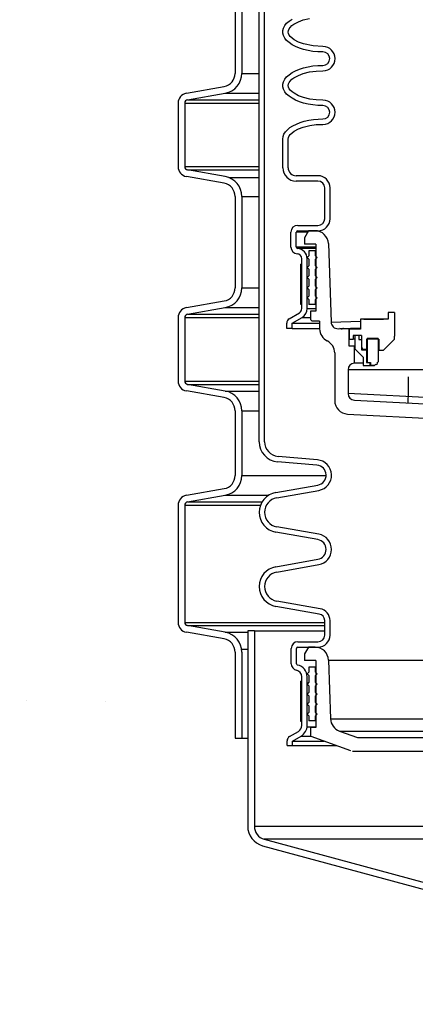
# Model space of a CAD drawing. Extents: x -169 to 6736, y -208 to 3022.
# Tile 120 of 256: x 1670.15 to 1677.53, y 395.28 to 413.64. Entities that reach past the tile are written whole.
import ezdxf

# ---------------------------------------------------------------- set-up
doc = ezdxf.new("R2010")
doc.units = 0
doc.header["$MEASUREMENT"] = 0
doc.header["$PDSIZE"] = 1
doc.layers.get('DEFPOINTS').update_dxf_attribs({"linetype": 'CONTINUOUS'})
for name, color, linetype in [('DIM', 3, 'CONTINUOUS'), ('PEAGRAVEL-HATCH', 3, 'CONTINUOUS'), ('SPILL-BUCKET', 1, 'CONTINUOUS')]:
    doc.layers.add(name, color=color, linetype=linetype)
doc.styles.add('SIMPLEX', font='simplex')
doc.dimstyles.new('DIM64', dxfattribs={"dimscale": 64, "dimtxt": 0.09375, "dimasz": 0.09375, "dimexe": 0.0625, "dimexo": 0.0625, "dimgap": 0.046875, "dimtad": 1, "dimdec": 4, "dimzin": 3, "dimdsep": 46, "dimlunit": 4, "dimtxsty": 'SIMPLEX', "dimcen": 0, "dimclrd": 256, "dimclre": 256, "dimclrt": 256, "dimadec": 0, "dimazin": 0, "dimtfac": 1, "dimtdec": 4, "dimtmove": 0, "dimatfit": 3, "dimfxl": 1, "dimfrac": 2, "dimtolj": 1, "dimtzin": 0, "dimarcsym": 0})

# ---------------------------------------------------------------- blocks, each defined once
blk = doc.blocks.new('*D17')
at = {"layer": 'DEFPOINTS', "color": 0, "transparency": 16777216}
for p in [(1422.429, 414.289), (2052.154, 410.007), (1422.429, 136.516)]:
    blk.add_point(p, dxfattribs=at)
at = {"layer": 'DIM', "lineweight": -2, "transparency": 16777216}
for p, q in [((1422.429, 410.289), (1422.429, 132.516)), ((2052.154, 406.007), (2052.154, 132.516)), ((2046.154, 136.516), (1428.429, 136.516))]:
    blk.add_line(p, q, dxfattribs=at)
at = {"layer": 'DIM', "transparency": 16777216}
for points in [[(1428.429, 137.516), (1428.429, 135.516), (1422.429, 136.516)], [(2046.154, 137.516), (2046.154, 135.516), (2052.154, 136.516)]]:
    blk.add_solid(points, dxfattribs=at)
at = {"layer": 'DIM', "transparency": 16777216, "insert": (1737.291, 144.087), "char_height": 6, "attachment_point": 5, "style": 'SIMPLEX'}
blk.add_mtext('\\A1;52\'-5 3/4" (F.V. TANK SLAB)', dxfattribs=at)

msp = doc.modelspace()

# ---------------------------------------------------------------- hatches: boundary and pattern name
at = {"layer": 'PEAGRAVEL-HATCH'}
h = msp.add_hatch(dxfattribs=at)
h.set_pattern_fill('AR-SAND', color=256, scale=7.5, style=0)
h.set_pattern_definition([(37.5, (569.323, 30.198), (-0.47245, 14.45118), [0, -11.4, 0, -12.75, 0, -12.1875]), (7.5, (569.323, 30.198), (13.27333, 21.1661), [0, -6.15, 0, -10.275, 0, -3.9375]), (327.5, (560.098, 30.198), (23.35606, 0.04244), [0, -3.75, 0, -13.5, 0, -17.625]), (317.5, (560.098, 30.198), (22.54595, 6.58257), [0, -1.875, 0, -8.85, 0, -10.125])])
h.paths.add_polyline_path([(1678.80732, 397.95192), (1674.24819, 399.33855), (1674.16889, 402.82494), (1673.05885, 403.14188), (1673.05885, 413.95761), (1637.65794, 414.06209), (1637.65794, 409.70659), (1630.64769, 409.70659), (1630.64769, 371.25844), (1678.97797, 371.25844)])
h.paths.add_polyline_path([(1678.94818, 370.30176), (1630.56261, 370.29867), (1630.56261, 352.56309), (1631.45296, 351.91005), (1631.45296, 351.55925), (1633.05376, 351.55925), (1634.10236, 353.65645), (1639.05376, 353.55925), (1640.05376, 351.55925), (1653.05376, 351.55925), (1654.05376, 353.55925), (1659.05376, 353.55925), (1660.05376, 351.55925), (1669.55376, 351.55925), (1670.55376, 353.55925), (1675.55376, 353.55925), (1676.55376, 351.55925), (1678.02984, 351.55924), (1678.72564, 353.2784), (1678.36441, 359.1221), (1679.04889, 359.12203)])
h.paths.add_polyline_path([(1711.86302, 397.98375), (1707.34302, 399.34369), (1707.01902, 402.97021), (1706.02982, 403.2003), (1706.02982, 414.12804), (1689.55426, 414.12804), (1689.55426, 403.25428), (1688.73965, 403.06613), (1688.5332, 402.8201), (1688.5332, 401.21886), (1688.29899, 401.21886), (1688.22155, 399.34587), (1683.85452, 398.00535), (1683.77708, 396.81562), (1683.65216, 396.81562), (1683.65216, 371.30176), (1711.92965, 371.30694)])
h.paths.add_polyline_path([(1711.944, 370.30176), (1683.55012, 370.3049), (1683.55377, 359.1221), (1684.24313, 359.1221), (1683.88189, 353.2784), (1684.57824, 351.91004), (1684.57824, 351.55925), (1686.05376, 351.55925), (1687.05376, 353.55925), (1692.05376, 353.55925), (1693.05376, 351.55925), (1702.55376, 351.55925), (1703.55376, 353.55925), (1708.55376, 353.55925), (1709.55376, 351.55925), (1711.01819, 351.55925), (1711.66739, 352.55925), (1711.944, 352.55918)])
h.paths.add_polyline_path([(1739.83168, 409.73965), (1737.97196, 409.73965), (1737.97196, 414.06672), (1722.59511, 414.06672), (1722.59511, 403.25007), (1721.62025, 403.04246), (1721.52437, 401.25377), (1721.20475, 399.33731), (1716.80992, 398.02774), (1716.6452, 396.76607), (1716.6452, 371.30176), (1736.80864, 371.28118), (1739.0752, 372.31454), (1739.83168, 373.89371)])
h.paths.add_polyline_path([(1738.32237, 362.32058), (1741.12897, 364.82693), (1744.1446, 365.09547), (1744.97124, 366.08769), (1744.9542, 409.70253), (1740.83773, 409.70253), (1740.83773, 374.30176), (1739.50146, 370.32906), (1716.64497, 370.30176), (1716.64079, 352.55925), (1716.91739, 352.55925), (1717.56659, 351.91005), (1717.56659, 351.55925), (1719.05376, 351.55925), (1720.05376, 353.55925), (1725.05376, 353.55925), (1726.05376, 351.55925), (1735.55376, 351.55925), (1736.55376, 353.55925), (1737.51571, 353.55925), (1737.51571, 359.08925)])

# ---------------------------------------------------------------- linework, layer by layer
at = {"layer": 'SPILL-BUCKET', "color": 1, "linetype": 'Continuous'}
for p, q in [((1674.61733, 405.76911), (1674.61733, 419.96667)), ((1674.71726, 405.76911), (1674.71726, 419.96667)), ((1674.16826, 414.33847), (1674.16826, 412.63498)), ((1674.29318, 414.33847), (1674.29318, 412.63498)), ((1675.07095, 413.47848), (1675.09436, 413.52406)), ((1675.09436, 413.52406), (1675.12901, 413.56782)), ((1675.12901, 413.56782), (1675.17435, 413.60905)), ((1675.17435, 413.60905), (1675.22968, 413.64713)), ((1675.19423, 413.49093), (1675.22799, 413.52399)), ((1675.22799, 413.52399), (1675.26604, 413.55195)), ((1675.26604, 413.55195), (1675.34876, 413.59672)), ((1675.34876, 413.59672), (1675.43673, 413.62971)), ((1675.43673, 413.62971), (1675.55799, 413.66036)), ((1675.05916, 413.43179), (1675.07095, 413.47848)), ((1675.05916, 413.38473), (1675.05916, 413.43179)), ((1675.07095, 413.33804), (1675.05916, 413.38473)), ((1675.09436, 413.29246), (1675.07095, 413.33804)), ((1675.15765, 413.40547), (1675.16209, 413.43624)), ((1675.16384, 413.37493), (1675.15765, 413.40547)), ((1675.16209, 413.43624), (1675.17532, 413.46504)), ((1675.17827, 413.34671), (1675.16384, 413.37493)), ((1675.17532, 413.46504), (1675.19423, 413.49093)), ((1675.19775, 413.32157), (1675.17827, 413.34671)), ((1675.23202, 413.28924), (1675.19775, 413.32157)), ((1675.12901, 413.2487), (1675.09436, 413.29246)), ((1675.17435, 413.20746), (1675.12901, 413.2487)), ((1675.22968, 413.16938), (1675.17435, 413.20746)), ((1675.29411, 413.13508), (1675.22968, 413.16938)), ((1675.27034, 413.26177), (1675.23202, 413.28924)), ((1675.35327, 413.21786), (1675.27034, 413.26177)), ((1675.36663, 413.10508), (1675.29411, 413.13508)), ((1675.44116, 413.18541), (1675.35327, 413.21786)), ((1675.62173, 413.14561), (1675.44116, 413.18541)), ((1675.80717, 413.13345), (1675.62173, 413.14561)), ((1675.4461, 413.07987), (1675.36663, 413.10508)), ((1675.53126, 413.05983), (1675.4461, 413.07987)), ((1675.62078, 413.04528), (1675.53126, 413.05983)), ((1675.71323, 413.03647), (1675.62078, 413.04528)), ((1675.80717, 413.03351), (1675.71323, 413.03647)), ((1675.53126, 412.75737), (1675.62078, 412.77191)), ((1675.62078, 412.77191), (1675.71323, 412.78073)), ((1675.71323, 412.78073), (1675.80717, 412.78368)), ((1675.12901, 412.5685), (1675.17435, 412.60974)), ((1675.17435, 412.60974), (1675.22968, 412.64781)), ((1675.22968, 412.64781), (1675.29411, 412.68212)), ((1675.26604, 412.55264), (1675.34876, 412.59741)), ((1675.29411, 412.68212), (1675.36663, 412.71211)), ((1675.34876, 412.59741), (1675.43673, 412.63039)), ((1675.36663, 412.71211), (1675.4461, 412.73733)), ((1675.43673, 412.63039), (1675.55799, 412.66104)), ((1675.4461, 412.73733), (1675.53126, 412.75737)), ((1675.55799, 412.66104), (1675.6818, 412.67832)), ((1675.6818, 412.67832), (1675.80717, 412.68375)), ((1675.05916, 412.43247), (1675.07095, 412.47916)), ((1675.05916, 412.38541), (1675.05916, 412.43247)), ((1675.07095, 412.47916), (1675.09436, 412.52474)), ((1675.09436, 412.52474), (1675.12901, 412.5685)), ((1675.15765, 412.40615), (1675.16209, 412.43692)), ((1675.16384, 412.37561), (1675.15765, 412.40615)), ((1675.16209, 412.43692), (1675.17532, 412.46572)), ((1675.17532, 412.46572), (1675.19423, 412.49161)), ((1675.19423, 412.49161), (1675.22799, 412.52468)), ((1675.22799, 412.52468), (1675.26604, 412.55264)), ((1673.2582, 412.26488), (1673.96182, 412.38894)), ((1673.27989, 412.14186), (1673.98351, 412.26592)), ((1675.07095, 412.33872), (1675.05916, 412.38541)), ((1675.09436, 412.29314), (1675.07095, 412.33872)), ((1675.12901, 412.24938), (1675.09436, 412.29314)), ((1675.17435, 412.20814), (1675.12901, 412.24938)), ((1675.17827, 412.34739), (1675.16384, 412.37561)), ((1675.22968, 412.17007), (1675.17435, 412.20814)), ((1675.19775, 412.32226), (1675.17827, 412.34739)), ((1675.23202, 412.28993), (1675.19775, 412.32226)), ((1675.27034, 412.26245), (1675.23202, 412.28993)), ((1675.35327, 412.21854), (1675.27034, 412.26245)), ((1675.44116, 412.1861), (1675.35327, 412.21854)), ((1673.10337, 412.08035), (1673.10337, 410.89582)), ((1673.22828, 412.08035), (1673.22828, 410.89582)), ((1675.29411, 412.13576), (1675.22968, 412.17007)), ((1675.36663, 412.10577), (1675.29411, 412.13576)), ((1675.4461, 412.08055), (1675.36663, 412.10577)), ((1675.56096, 412.15625), (1675.44116, 412.1861)), ((1675.53126, 412.06051), (1675.4461, 412.08055)), ((1675.62078, 412.04597), (1675.53126, 412.06051)), ((1675.68304, 412.13941), (1675.56096, 412.15625)), ((1675.71323, 412.03715), (1675.62078, 412.04597)), ((1675.80717, 412.13413), (1675.68304, 412.13941)), ((1675.80717, 412.0342), (1675.71323, 412.03715)), ((1675.19035, 411.6225), (1675.24617, 411.65812)), ((1675.24617, 411.65812), (1675.31016, 411.69012)), ((1675.31016, 411.69012), (1675.38141, 411.71803)), ((1675.38141, 411.71803), (1675.45886, 411.74144)), ((1675.43882, 411.63173), (1675.55968, 411.66209)), ((1675.45886, 411.74144), (1675.54139, 411.76001)), ((1675.54139, 411.76001), (1675.6278, 411.77348)), ((1675.55968, 411.66209), (1675.68254, 411.67912)), ((1675.6278, 411.77348), (1675.71683, 411.78163)), ((1675.68254, 411.67912), (1675.80717, 411.68443)), ((1675.71683, 411.78163), (1675.80717, 411.78437)), ((1675.06314, 411.45479), (1675.07946, 411.49931)), ((1675.07946, 411.49931), (1675.10638, 411.54251)), ((1675.10638, 411.54251), (1675.14353, 411.58378)), ((1675.14353, 411.58378), (1675.19035, 411.6225)), ((1675.17674, 411.46889), (1675.19592, 411.49425)), ((1675.19592, 411.49425), (1675.22991, 411.52694)), ((1675.22991, 411.52694), (1675.26809, 411.55466)), ((1675.26809, 411.55466), (1675.3508, 411.59899)), ((1675.3508, 411.59899), (1675.43882, 411.63173)), ((1675.05768, 411.40962), (1675.06314, 411.45479)), ((1675.05768, 410.87631), (1675.05768, 411.40962)), ((1675.15761, 411.40962), (1675.16292, 411.44054)), ((1675.15761, 410.87631), (1675.15761, 411.40962)), ((1675.16292, 411.44054), (1675.17674, 411.46889)), ((1673.98351, 410.71025), (1673.27989, 410.83431)), ((1673.96182, 410.58723), (1673.2582, 410.7113)), ((1675.71408, 410.72642), (1675.30751, 410.72642)), ((1675.71408, 410.62648), (1675.30751, 410.62648)), ((1675.839, 409.92621), (1675.839, 410.50157)), ((1675.93893, 409.92621), (1675.93893, 410.50157)), ((1674.16826, 410.3412), (1674.16826, 408.63771)), ((1674.29318, 410.3412), (1674.29318, 408.63771)), ((1675.21005, 409.39532), (1675.21005, 409.67638)), ((1675.30998, 409.39532), (1675.30998, 409.67638)), ((1675.33497, 409.8013), (1675.71408, 409.8013)), ((1675.33497, 409.70137), (1675.71408, 409.70137)), ((1675.67511, 409.45154), (1675.67511, 408.20239)), ((1675.41179, 408.25254), (1675.41179, 409.17738)), ((1675.51172, 408.25254), (1675.51172, 409.17738)), ((1673.2582, 408.26761), (1673.96182, 408.39167)), ((1673.27989, 408.14459), (1673.98351, 408.26866)), ((1675.17767, 408.05969), (1675.3661, 408.17208)), ((1675.67511, 408.20239), (1675.57355, 408.20239)), ((1675.57355, 408.20239), (1675.57355, 408.04409)), ((1677.02568, 408.17922), (1677.02568, 408.05161)), ((1677.14061, 408.17922), (1677.02568, 408.17922)), ((1677.14061, 408.17922), (1677.14061, 407.73452)), ((1673.10337, 408.08308), (1673.10337, 406.89855)), ((1673.22828, 408.08308), (1673.22828, 406.89855)), ((1675.23191, 407.97568), (1675.41729, 408.08626)), ((1675.57355, 408.04409), (1675.60263, 408.01502)), ((1675.74531, 408.01502), (1675.60263, 408.01502)), ((1675.74531, 408.01502), (1675.74531, 407.87187)), ((1677.02568, 408.05161), (1676.50604, 408.05161)), ((1676.50604, 408.05161), (1676.50604, 407.86443)), ((1676.5685, 408.05181), (1676.53966, 408.05178)), ((1676.5685, 408.05181), (1676.93571, 408.05181)), ((1675.13198, 407.87892), (1675.13198, 407.97923)), ((1675.23191, 407.87892), (1675.13198, 407.87892)), ((1675.23191, 407.87892), (1675.23191, 407.97568)), ((1676.50604, 407.86443), (1676.29743, 407.86443)), ((1676.29743, 407.86443), (1676.29743, 407.68256)), ((1676.50604, 407.89207), (1676.50604, 407.86443)), ((1676.29743, 407.68256), (1676.36988, 407.68256)), ((1676.36988, 407.74951), (1676.36988, 407.68256)), ((1676.40186, 407.74951), (1676.36988, 407.74951)), ((1676.37747, 407.68256), (1676.36988, 407.68256)), ((1676.40011, 407.68256), (1676.37747, 407.68256)), ((1676.47406, 407.74951), (1676.40011, 407.74951)), ((1676.40011, 407.74951), (1676.40011, 407.49968)), ((1676.52603, 407.74951), (1676.43184, 407.74951)), ((1676.47406, 407.74951), (1676.47406, 407.67456)), ((1676.47406, 407.67456), (1676.52353, 407.67456)), ((1676.52353, 407.67456), (1676.52415, 407.67456)), ((1676.52353, 407.67456), (1676.52353, 407.4797)), ((1676.52415, 407.67456), (1676.52603, 407.67456)), ((1676.52603, 407.74951), (1676.52603, 407.52475)), ((1676.84631, 407.67956), (1676.61996, 407.67956)), ((1676.61996, 407.67956), (1676.61996, 407.49169)), ((1676.83831, 407.69455), (1676.63095, 407.69455)), ((1676.63095, 407.69455), (1676.63095, 407.24286)), ((1676.83831, 407.69455), (1676.83831, 407.25735)), ((1676.84631, 407.67956), (1676.84631, 407.4747)), ((1676.93475, 407.4747), (1677.14061, 407.68056)), ((1677.14061, 407.68056), (1677.14061, 407.73452)), ((1676.40011, 407.49968), (1676.55725, 407.34254)), ((1676.52353, 407.4797), (1676.61996, 407.4797)), ((1676.52603, 407.52475), (1676.54002, 407.51667)), ((1676.54002, 407.51667), (1676.54002, 407.49169)), ((1676.54002, 407.49169), (1676.61996, 407.49169)), ((1676.61032, 407.4797), (1676.61996, 407.47619)), ((1676.62271, 407.49169), (1676.61996, 407.49169)), ((1676.61996, 407.4797), (1676.62272, 407.4797)), ((1676.61996, 407.4797), (1676.61996, 407.24286)), ((1676.63095, 407.49169), (1676.62271, 407.49169)), ((1676.62272, 407.4797), (1676.63096, 407.4797)), ((1676.84631, 407.48168), (1676.85329, 407.4747)), ((1676.84631, 407.4747), (1676.93475, 407.4747)), ((1676.90469, 407.4747), (1676.92267, 407.4747)), ((1676.02637, 407.42256), (1676.02637, 406.53452)), ((1676.55725, 407.34254), (1676.55725, 407.1874)), ((1676.82122, 407.24025), (1676.83831, 407.25735)), ((1676.83831, 407.25735), (1676.83862, 407.25735)), ((1676.83862, 407.25735), (1676.83956, 407.25735)), ((1676.55725, 407.2339), (1676.49853, 407.2339)), ((1676.55725, 407.1874), (1676.68192, 407.1874)), ((1676.61996, 407.24286), (1676.68192, 407.24286)), ((1676.63095, 407.24286), (1676.69191, 407.24286)), ((1676.68192, 407.24286), (1676.68192, 407.1874)), ((1676.68192, 407.1874), (1676.69185, 407.1874)), ((1676.69185, 407.1874), (1676.72136, 407.1874)), ((1676.69191, 407.24286), (1676.69191, 407.19489)), ((1676.69191, 407.19489), (1676.77586, 407.19489)), ((1676.72136, 407.1874), (1676.76964, 407.1874)), ((1676.77586, 407.19489), (1676.79295, 407.21199)), ((1676.77617, 407.19489), (1676.77586, 407.19489)), ((1676.7771, 407.19489), (1676.77617, 407.19489)), ((1676.82122, 407.24025), (1676.82153, 407.24025)), ((1676.82153, 407.24025), (1676.82247, 407.24025)), ((1673.96182, 406.58996), (1673.2582, 406.71403)), ((1673.98351, 406.71298), (1673.27989, 406.83705)), ((1674.16826, 406.34393), (1674.16826, 405.1401)), ((1674.29318, 406.34393), (1674.29318, 405.1401)), ((1676.26312, 406.28503), (1678.02183, 406.19286)), ((1675.70414, 405.43094), (1674.96812, 405.49534)), ((1675.69544, 405.33139), (1674.95941, 405.39579)), ((1673.2582, 404.77), (1673.96182, 404.89407)), ((1674.927, 404.82185), (1675.71164, 404.96021)), ((1673.27989, 404.64698), (1673.98351, 404.77105)), ((1674.94435, 404.72344), (1675.72899, 404.86179)), ((1673.10337, 404.58547), (1673.10337, 402.40163)), ((1673.22828, 404.58547), (1673.22828, 402.40163)), ((1675.72899, 404.04381), (1674.94435, 404.18217)), ((1675.71164, 403.9454), (1674.927, 404.08375)), ((1674.927, 403.438), (1675.71164, 403.57635)), ((1674.94435, 403.33958), (1675.72899, 403.47794)), ((1675.73577, 402.55729), (1674.927, 402.69989)), ((1675.75313, 402.6557), (1674.94435, 402.79831)), ((1673.98351, 402.21605), (1673.27989, 402.34012)), ((1675.839, 402.16434), (1675.839, 402.43427)), ((1675.93893, 402.16434), (1675.93893, 402.43427)), ((1673.96182, 402.09304), (1673.2582, 402.2171)), ((1675.33934, 402.03943), (1675.71408, 402.03943)), ((1675.33934, 401.93949), (1675.71408, 401.93949)), ((1675.53637, 401.93949), (1675.46425, 401.81458)), ((1675.66019, 401.93949), (1675.53637, 401.93949)), ((1675.71408, 401.93949), (1675.72026, 401.93949)), ((1675.72026, 401.93949), (1675.73878, 401.93949)), ((1674.16826, 401.847), (1674.16826, 400.24577)), ((1674.29318, 401.847), (1674.29318, 400.24577)), ((1675.21442, 401.63067), (1675.21442, 401.91451)), ((1675.31435, 401.63067), (1675.31435, 401.91451)), ((1675.46425, 401.81458), (1675.46425, 401.68967)), ((1675.67511, 401.68967), (1675.46425, 401.68967)), ((1675.67511, 401.68967), (1675.67511, 400.44052)), ((1675.90987, 401.69838), (1675.94814, 400.60247)), ((1675.41179, 400.47799), (1675.41179, 401.38641)), ((1675.51172, 400.47799), (1675.51172, 401.38641)), ((1675.18307, 400.27382), (1675.34933, 400.36981)), ((1675.23628, 400.18916), (1675.3993, 400.28327)), ((1675.67511, 400.44052), (1675.57355, 400.44052)), ((1675.57355, 400.44052), (1675.57355, 400.28231)), ((1675.58054, 400.27927), (1676.31801, 400.01085)), ((1676.11237, 400.37643), (1676.45108, 400.25315)), ((1674.16826, 400.24577), (1674.29318, 400.24577)), ((1675.13635, 400.10524), (1675.13635, 400.19291)), ((1675.13635, 400.10524), (1675.23628, 400.10524)), ((1675.23628, 400.10524), (1675.23628, 400.18916)), ((1676.45108, 400.25315), (1677.76754, 400.25315)), ((1676.36073, 400.00332), (1678.42941, 400.00332))]:
    msp.add_line(p, q, dxfattribs=at)
at = {"layer": 'SPILL-BUCKET', "color": 7}
for p, q in [((1674.29318, 412.63498), (1674.61733, 412.63498)), ((1673.98351, 412.26592), (1674.61733, 412.26592)), ((1673.22828, 412.08035), (1674.61733, 412.08035)), ((1673.27989, 412.14186), (1674.61733, 412.14186)), ((1673.22828, 410.89582), (1674.61733, 410.89582)), ((1673.27989, 410.83431), (1674.61733, 410.83431)), ((1674.04993, 410.69211), (1674.61733, 410.69211)), ((1674.29318, 410.3412), (1674.61733, 410.3412)), ((1674.29318, 408.63771), (1674.61733, 408.63771)), ((1673.98351, 408.26866), (1674.61733, 408.26866)), ((1675.51172, 408.25254), (1675.67511, 408.25254)), ((1673.22828, 408.08308), (1674.61733, 408.08308)), ((1673.27989, 408.14459), (1674.61733, 408.14459)), ((1675.41729, 408.08626), (1675.57355, 408.08626)), ((1675.23191, 407.97568), (1675.74531, 407.97568)), ((1675.23191, 407.87892), (1675.74531, 407.87892)), ((1673.22828, 406.89855), (1674.61733, 406.89855)), ((1673.27989, 406.83705), (1674.61733, 406.83705)), ((1673.98351, 406.71298), (1674.61733, 406.71298)), ((1674.29318, 406.34393), (1674.61733, 406.34393)), ((1674.29318, 405.1401), (1675.86642, 405.1401)), ((1673.98351, 404.77105), (1674.7942, 404.77105)), ((1673.22828, 404.58547), (1674.6416, 404.58547)), ((1673.27989, 404.64698), (1674.67156, 404.64698)), ((1673.22828, 402.40163), (1675.839, 402.40163)), ((1673.27989, 402.34012), (1675.839, 402.34012)), ((1673.98351, 402.21605), (1674.40248, 402.21605)), ((1674.52739, 402.2444), (1675.839, 402.2444)), ((1674.28946, 401.89964), (1674.40248, 401.89964)), ((1675.90987, 401.69838), (1678.44258, 401.69838)), ((1675.94814, 400.60247), (1678.40431, 400.60247)), ((1675.3993, 400.28327), (1675.57355, 400.28327)), ((1675.51051, 400.45473), (1675.67511, 400.45473)), ((1676.11237, 400.37643), (1678.10624, 400.37643)), ((1674.29318, 400.24577), (1674.40248, 400.24577)), ((1675.23628, 400.18916), (1675.82812, 400.18916)), ((1675.23628, 400.10524), (1676.05868, 400.10524)), ((1674.52739, 398.60091), (1679.0493, 398.60091)), ((1679.0493, 398.3596), (1674.71256, 398.3596))]:
    msp.add_line(p, q, dxfattribs=at)
at = {"layer": 'SPILL-BUCKET', "linetype": 'Continuous'}
for p, q in [((1675.31598, 409.67638), (1675.30998, 409.67638)), ((1675.33396, 409.67638), (1675.31598, 409.67638)), ((1675.36389, 409.67638), (1675.33396, 409.67638)), ((1675.4057, 409.67638), (1675.36389, 409.67638)), ((1675.45932, 409.67638), (1675.4057, 409.67638)), ((1675.52464, 409.67638), (1675.45932, 409.67638)), ((1675.5392, 409.70137), (1675.46425, 409.57155)), ((1675.65872, 409.70137), (1675.5392, 409.70137)), ((1675.46425, 409.57155), (1675.46425, 409.45154)), ((1675.9084, 409.46026), (1675.95955, 407.99546)), ((1675.3175, 409.39532), (1675.30998, 409.39532)), ((1675.34005, 409.39532), (1675.3175, 409.39532)), ((1675.34008, 409.37041), (1675.33304, 409.37041)), ((1675.37757, 409.39532), (1675.34005, 409.39532)), ((1675.3612, 409.37041), (1675.34008, 409.37041)), ((1675.39634, 409.37041), (1675.3612, 409.37041)), ((1675.42997, 409.39532), (1675.37757, 409.39532)), ((1675.44542, 409.37041), (1675.39634, 409.37041)), ((1675.49712, 409.39532), (1675.42997, 409.39532)), ((1675.50833, 409.37041), (1675.44542, 409.37041)), ((1675.67511, 409.45154), (1675.46425, 409.45154)), ((1675.57885, 409.39532), (1675.49712, 409.39532)), ((1675.58493, 409.37041), (1675.50833, 409.37041)), ((1675.67496, 409.39532), (1675.57885, 409.39532)), ((1675.67502, 409.37041), (1675.58493, 409.37041)), ((1675.95955, 407.99547), (1676.50604, 408.0141)), ((1676.08875, 407.87498), (1676.12188, 407.87614)), ((1676.12188, 407.87614), (1676.1233, 407.87619)), ((1676.1233, 407.87619), (1676.12759, 407.87634)), ((1676.12759, 407.87634), (1676.50604, 407.88955)), ((1676.14355, 407.87306), (1676.50604, 407.87917)), ((1676.28969, 407.86993), (1676.16306, 407.86993)), ((1676.19202, 407.87735), (1676.18013, 407.87817)), ((1676.20353, 407.87407), (1676.19202, 407.87735)), ((1676.21396, 407.87097), (1676.20353, 407.87407)), ((1676.22474, 407.86993), (1676.21396, 407.87097)), ((1676.28969, 407.86993), (1676.29429, 407.86993)), ((1676.28969, 407.86993), (1676.28969, 407.55764)), ((1676.29429, 407.86993), (1676.50604, 407.86993)), ((1676.28969, 407.55764), (1676.39112, 407.55764)), ((1676.39112, 407.55764), (1676.39337, 407.55764)), ((1676.39112, 407.55764), (1676.39112, 407.2339)), ((1676.39337, 407.55764), (1676.40011, 407.55764)), ((1678.89005, 407.10939), (1676.2762, 407.10939)), ((1676.2762, 407.10939), (1676.2762, 406.66581)), ((1676.39795, 407.2339), (1676.39112, 407.2339)), ((1676.41834, 407.2339), (1676.39795, 407.2339)), ((1676.45202, 407.2339), (1676.41834, 407.2339)), ((1676.49853, 407.2339), (1676.45202, 407.2339)), ((1677.40043, 406.61344), (1677.40043, 406.97504)), ((1676.2762, 406.67236), (1678.89005, 406.53537)), ((1676.39457, 406.54107), (1678.83771, 406.41303)), ((1677.39514, 406.51252), (1677.39658, 406.54012)), ((1677.39658, 406.54012), (1677.39841, 406.57489)), ((1677.39841, 406.57489), (1677.40043, 406.61344)), ((1677.39389, 406.4887), (1677.39421, 406.4948)), ((1677.39421, 406.4948), (1677.39514, 406.51252)), ((1674.52739, 402.2444), (1674.40248, 402.2444)), ((1674.40248, 402.2444), (1674.40248, 398.60091)), ((1674.52739, 402.2444), (1674.52739, 398.60091)), ((1674.71256, 398.35959), (1678.67896, 397.28676)), ((1674.68023, 398.23894), (1678.64663, 397.1661))]:
    msp.add_line(p, q, dxfattribs=at)
at = {"layer": 'SPILL-BUCKET', "color": 7, "linetype": 'Continuous'}
for p, q in [((1675.66661, 409.32662), (1675.5417, 409.32662)), ((1675.5417, 409.32662), (1675.5417, 409.23294)), ((1675.66661, 409.23294), (1675.66661, 409.32662)), ((1675.66661, 409.32662), (1675.66874, 409.32662)), ((1675.66874, 409.32662), (1675.67512, 409.32662)), ((1675.5417, 409.23294), (1675.51047, 409.20171)), ((1675.51047, 409.20171), (1675.5417, 409.17048)), ((1675.5417, 409.17048), (1675.5417, 409.04556)), ((1675.69784, 409.20171), (1675.66661, 409.23294)), ((1675.66661, 409.23294), (1675.66874, 409.23294)), ((1675.66661, 409.17048), (1675.69784, 409.20171)), ((1675.66661, 409.04556), (1675.66661, 409.17048)), ((1675.66661, 409.17048), (1675.66874, 409.17048)), ((1675.66874, 409.23294), (1675.67512, 409.23294)), ((1675.66874, 409.17048), (1675.67512, 409.17048)), ((1675.3868, 409.08122), (1675.41179, 409.08122)), ((1675.3868, 409.08122), (1675.3868, 408.33173)), ((1675.41179, 408.33173), (1675.41179, 409.08122)), ((1675.5417, 409.04556), (1675.51047, 409.01433)), ((1675.51047, 409.01433), (1675.5417, 408.98311)), ((1675.5417, 408.98311), (1675.5417, 408.85819)), ((1675.69784, 409.01433), (1675.66661, 409.04556)), ((1675.66661, 409.04556), (1675.66874, 409.04556)), ((1675.66661, 408.98311), (1675.69784, 409.01433)), ((1675.66661, 408.85819), (1675.66661, 408.98311)), ((1675.66661, 408.98311), (1675.66874, 408.98311)), ((1675.66874, 409.04556), (1675.67512, 409.04556)), ((1675.66874, 408.98311), (1675.67512, 408.98311)), ((1675.5417, 408.85819), (1675.51047, 408.82696)), ((1675.51047, 408.82696), (1675.5417, 408.79573)), ((1675.5417, 408.79573), (1675.5417, 408.67082)), ((1675.66661, 408.85819), (1675.66874, 408.85819)), ((1675.69784, 408.82696), (1675.66661, 408.85819)), ((1675.66661, 408.79573), (1675.69784, 408.82696)), ((1675.66661, 408.67082), (1675.66661, 408.79573)), ((1675.66661, 408.79573), (1675.66874, 408.79573)), ((1675.66874, 408.85819), (1675.67512, 408.85819)), ((1675.66874, 408.79573), (1675.67512, 408.79573)), ((1675.5417, 408.67082), (1675.51047, 408.63959)), ((1675.51047, 408.63959), (1675.5417, 408.60836)), ((1675.51594, 408.64506), (1675.51362, 408.63644)), ((1675.5417, 408.60836), (1675.5417, 408.48345)), ((1675.66661, 408.67082), (1675.66874, 408.67082)), ((1675.69784, 408.63959), (1675.66661, 408.67082)), ((1675.66661, 408.60836), (1675.69784, 408.63959)), ((1675.66661, 408.48345), (1675.66661, 408.60836)), ((1675.66661, 408.60836), (1675.66874, 408.60836)), ((1675.66874, 408.67082), (1675.67512, 408.67082)), ((1675.66874, 408.60836), (1675.67512, 408.60836)), ((1675.5417, 408.48345), (1675.51047, 408.45222)), ((1675.51047, 408.45222), (1675.5417, 408.42099)), ((1675.5417, 408.42099), (1675.5417, 408.3273)), ((1675.66661, 408.48345), (1675.66874, 408.48345)), ((1675.69784, 408.45222), (1675.66661, 408.48345)), ((1675.66661, 408.42099), (1675.69784, 408.45222)), ((1675.66661, 408.42099), (1675.66874, 408.42099)), ((1675.66661, 408.3273), (1675.66661, 408.42099)), ((1675.66874, 408.48345), (1675.67512, 408.48345)), ((1675.66874, 408.42099), (1675.67512, 408.42099)), ((1675.3868, 408.33173), (1675.41179, 408.33173)), ((1675.66661, 408.3273), (1675.5417, 408.3273)), ((1675.66661, 408.3273), (1675.66874, 408.3273)), ((1675.66874, 408.3273), (1675.67512, 408.3273)), ((1675.5417, 401.56475), (1675.5417, 401.47106)), ((1675.66661, 401.56475), (1675.5417, 401.56475)), ((1675.66661, 401.47106), (1675.66661, 401.56475)), ((1675.66661, 401.56475), (1675.66874, 401.56475)), ((1675.66874, 401.56475), (1675.67512, 401.56475)), ((1675.5417, 401.47106), (1675.51047, 401.43984)), ((1675.51047, 401.43984), (1675.5417, 401.40861)), ((1675.5417, 401.40861), (1675.5417, 401.28369)), ((1675.69784, 401.43984), (1675.66661, 401.47106)), ((1675.66661, 401.47106), (1675.66874, 401.47106)), ((1675.66661, 401.40861), (1675.69784, 401.43984)), ((1675.66661, 401.28369), (1675.66661, 401.40861)), ((1675.66661, 401.40861), (1675.66874, 401.40861)), ((1675.66874, 401.47106), (1675.67512, 401.47106)), ((1675.66874, 401.40861), (1675.67512, 401.40861)), ((1675.3868, 401.30754), (1675.41179, 401.30754)), ((1675.3868, 401.30754), (1675.3868, 400.55806)), ((1675.41179, 400.55806), (1675.41179, 401.30754)), ((1675.5417, 401.28369), (1675.51047, 401.25246)), ((1675.51047, 401.25246), (1675.5417, 401.22124)), ((1675.5417, 401.22124), (1675.5417, 401.09632)), ((1675.69784, 401.25246), (1675.66661, 401.28369)), ((1675.66661, 401.28369), (1675.66874, 401.28369)), ((1675.66661, 401.22124), (1675.69784, 401.25246)), ((1675.66661, 401.09632), (1675.66661, 401.22124)), ((1675.66661, 401.22124), (1675.66874, 401.22124)), ((1675.66874, 401.28369), (1675.67512, 401.28369)), ((1675.66874, 401.22124), (1675.67512, 401.22124)), ((1675.5417, 401.09632), (1675.51047, 401.06509)), ((1675.51047, 401.06509), (1675.5417, 401.03386)), ((1675.5417, 401.03386), (1675.5417, 400.90895)), ((1675.66661, 401.09632), (1675.66874, 401.09632)), ((1675.69784, 401.06509), (1675.66661, 401.09632)), ((1675.66661, 401.03386), (1675.69784, 401.06509)), ((1675.66661, 401.03386), (1675.66874, 401.03386)), ((1675.66661, 400.90895), (1675.66661, 401.03386)), ((1675.66874, 401.09632), (1675.67512, 401.09632)), ((1675.66874, 401.03386), (1675.67512, 401.03386)), ((1675.5417, 400.90895), (1675.51047, 400.87772)), ((1675.51047, 400.87772), (1675.5417, 400.84649)), ((1675.5417, 400.84649), (1675.5417, 400.72158)), ((1675.66661, 400.90895), (1675.66874, 400.90895)), ((1675.69784, 400.87772), (1675.66661, 400.90895)), ((1675.66661, 400.84649), (1675.69784, 400.87772)), ((1675.66661, 400.84649), (1675.66874, 400.84649)), ((1675.66661, 400.72158), (1675.66661, 400.84649)), ((1675.66874, 400.90895), (1675.67512, 400.90895)), ((1675.66874, 400.84649), (1675.67512, 400.84649)), ((1675.69338, 400.88219), (1675.69526, 400.87514)), ((1675.5417, 400.72158), (1675.51047, 400.69035)), ((1675.51047, 400.69035), (1675.5417, 400.65912)), ((1675.5417, 400.65912), (1675.5417, 400.56543)), ((1675.66661, 400.72158), (1675.66874, 400.72158)), ((1675.69784, 400.69035), (1675.66661, 400.72158)), ((1675.66661, 400.65912), (1675.69784, 400.69035)), ((1675.66661, 400.65912), (1675.66874, 400.65912)), ((1675.66661, 400.56543), (1675.66661, 400.65912)), ((1675.66874, 400.72158), (1675.67512, 400.72158)), ((1675.66874, 400.65912), (1675.67512, 400.65912)), ((1675.3868, 400.55806), (1675.41179, 400.55806)), ((1675.66661, 400.56543), (1675.5417, 400.56543)), ((1675.66661, 400.56543), (1675.66874, 400.56543)), ((1675.66874, 400.56543), (1675.67512, 400.56543))]:
    msp.add_line(p, q, dxfattribs=at)
at = {"layer": 'SPILL-BUCKET', "color": 1, "linetype": 'Continuous'}
for centre, radius, start, end in [((1675.80717, 412.9086), 0.22485, 270, 90), ((1675.80717, 412.9086), 0.12491, 270, 90), ((1673.91843, 412.63498), 0.24983, 279.999999, 0), ((1673.91843, 412.63498), 0.37474, 280, 0), ((1673.29074, 412.08035), 0.18737, 100, 180), ((1673.29074, 412.08035), 0.06246, 99.999999, 180), ((1675.80717, 411.90928), 0.22485, 270, 90), ((1675.80717, 411.90928), 0.12491, 270, 90), ((1673.29074, 410.89582), 0.18737, 180, 260), ((1673.29074, 410.89582), 0.06246, 180, 260.000001), ((1675.30751, 410.87631), 0.24983, 180, 270), ((1675.30751, 410.87631), 0.1499, 180, 270), ((1673.91843, 410.3412), 0.24983, 0, 80.000001), ((1673.91843, 410.3412), 0.37474, 0, 80), ((1675.71408, 410.50157), 0.22485, 0, 90), ((1675.71408, 410.50157), 0.12491, 0, 90), ((1675.71408, 409.92621), 0.12491, 270, 0), ((1675.71408, 409.92621), 0.22485, 270, 0), ((1675.33497, 409.67638), 0.12491, 90, 180), ((1675.33497, 409.67638), 0.02498, 90, 180), ((1675.33497, 409.39532), 0.12491, 180, 265.575644), ((1675.33497, 409.39532), 0.02498, 180, 265.575644), ((1675.3181, 409.17738), 0.09369, 0, 85.575644), ((1675.3181, 409.17738), 0.19362, 0, 85.575644), ((1673.91843, 408.63771), 0.24983, 279.999999, 0), ((1673.91843, 408.63771), 0.37474, 280, 0), ((1673.29074, 408.08308), 0.18737, 100, 180), ((1675.3181, 408.25254), 0.09369, 300.816131, 0), ((1675.3181, 408.25254), 0.19362, 300.816129, 0), ((1673.29074, 408.08308), 0.06246, 99.999999, 180), ((1675.22566, 407.97923), 0.09369, 120.816131, 180), ((1675.99514, 407.87187), 0.24983, 180, 244.05552), ((1675.77654, 407.42256), 0.24983, 0, 64.05552), ((1676.80708, 407.22612), 0.01999, 225, 45), ((1673.29074, 406.89855), 0.18737, 180, 260), ((1673.29074, 406.89855), 0.06246, 180, 260.000001), ((1673.91843, 406.34393), 0.37474, 0, 80), ((1673.91843, 406.34393), 0.24983, 0, 80.000001), ((1676.2762, 406.53452), 0.24983, 180, 267), ((1674.99207, 405.76911), 0.37474, 180, 265), ((1674.99207, 405.76911), 0.27481, 180, 265), ((1675.6791, 405.14473), 0.2873, 280, 85), ((1675.6791, 405.14473), 0.18737, 280, 85), ((1673.91843, 405.1401), 0.24983, 279.999999, 0), ((1673.91843, 405.1401), 0.37474, 280, 0), ((1673.29074, 404.58547), 0.18737, 100, 180), ((1674.99207, 404.45281), 0.37474, 100, 260), ((1674.99207, 404.45281), 0.27481, 100, 260), ((1673.29074, 404.58547), 0.06246, 99.999999, 180), ((1675.6791, 403.76088), 0.2873, 280, 80), ((1675.6791, 403.76088), 0.18737, 280, 80), ((1674.99207, 403.06895), 0.37474, 100, 260), ((1674.99207, 403.06895), 0.27481, 100, 260), ((1675.71408, 402.43427), 0.12491, 0, 80.000001), ((1675.71408, 402.43427), 0.22485, 0, 80), ((1673.29074, 402.40163), 0.18737, 180, 260), ((1673.29074, 402.40163), 0.06246, 180, 260.000001), ((1673.91843, 401.847), 0.37474, 0, 80), ((1675.71408, 402.16434), 0.12491, 270, 0), ((1675.71408, 402.16434), 0.22485, 270, 0), ((1673.91843, 401.847), 0.24983, 0, 80.000001), ((1675.33934, 401.91451), 0.12491, 90, 180), ((1675.33934, 401.91451), 0.02498, 90, 180), ((1675.66019, 401.68967), 0.24983, 2, 90), ((1675.33934, 401.63067), 0.12491, 180, 257.877648), ((1675.33934, 401.63067), 0.02498, 180, 257.877647), ((1675.28687, 401.38641), 0.22485, 0, 77.877648), ((1675.28687, 401.38641), 0.12491, 0, 77.877648), ((1675.28687, 400.47799), 0.12491, 300, 0), ((1675.28687, 400.47799), 0.22485, 300, 0), ((1676.19782, 400.61119), 0.24983, 182, 249.999999), ((1675.22979, 400.19291), 0.09344, 119.999999, 180)]:
    msp.add_arc(centre, radius, start, end, dxfattribs=at)
at = {"layer": 'SPILL-BUCKET', "linetype": 'Continuous'}
for centre, radius, start, end in [((1675.65872, 409.45154), 0.24983, 2, 90), ((1676.08439, 407.99982), 0.12491, 182, 272), ((1676.12406, 407.81372), 0.06246, 71.804086, 92), ((1676.16306, 407.93239), 0.06246, 251.804086, 270), ((1676.40111, 407.10939), 0.12491, 94.588566, 180), ((1676.40111, 406.66581), 0.12491, 180, 267), ((1674.77722, 398.60091), 0.37474, 180, 255.000001), ((1674.77722, 398.60091), 0.24983, 180, 255)]:
    msp.add_arc(centre, radius, start, end, dxfattribs=at)

# ---------------------------------------------------------------- dimensions: what is measured, and where the dimension line sits
at = {"layer": 'DIM'}
dim = msp.add_linear_dim(base=(1422.42894, 136.51592), p1=(2052.15406, 410.00736), p2=(1422.42894, 414.28861), angle=180, text='<> (F.V. TANK SLAB)', dimstyle='DIM64', dxfattribs=at)
dim.commit()
dim.dimension.update_dxf_attribs({"geometry": '*D17', "text_midpoint": (1737.2915, 144.08735)})

doc.saveas('drawing.dxf')
